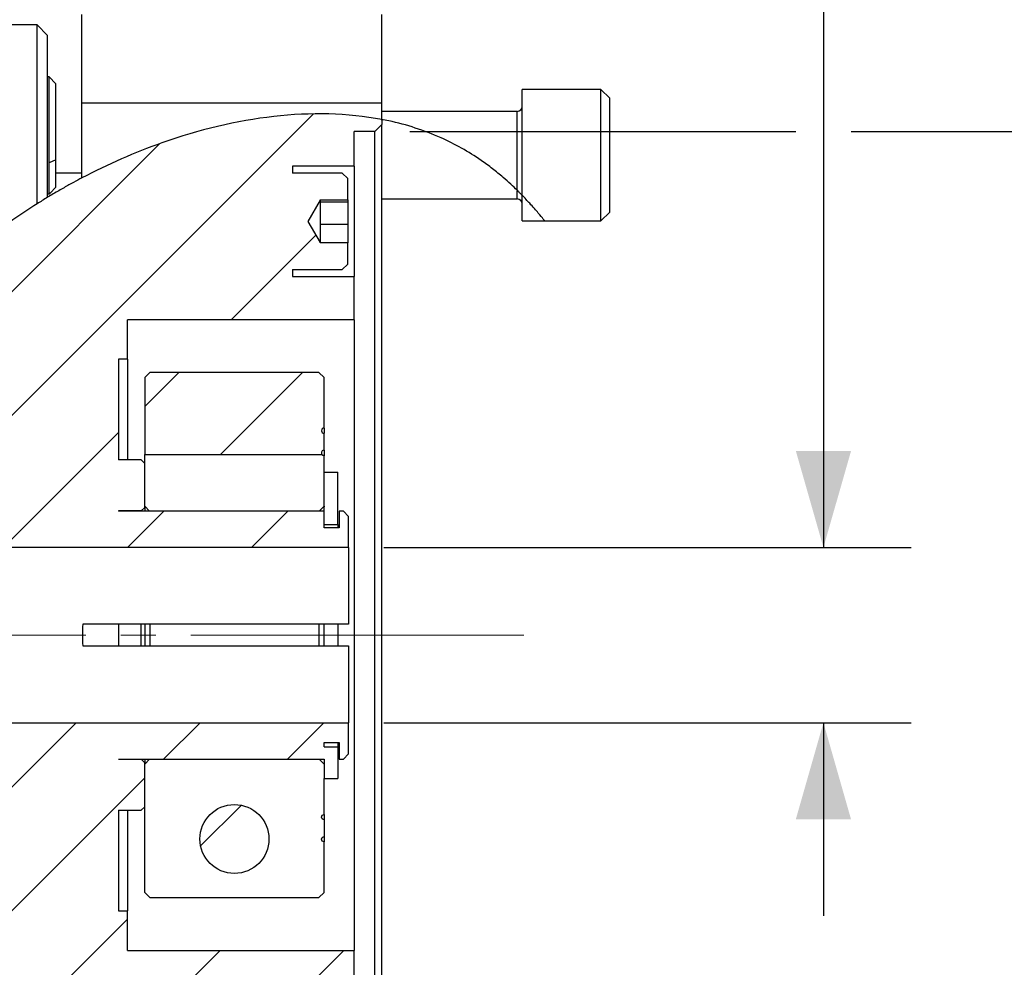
# Model space of a CAD drawing. Header units: millimetres. Extents: x 0 to 864, y 0 to 559.
# Tile 8 of 18: x 437 to 509, y 262 to 331. Entities that reach past the tile are written whole.
import ezdxf

# ---------------------------------------------------------------- set-up
doc = ezdxf.new("R2010")
doc.units = ezdxf.units.MM
doc.header["$LTSCALE"] = 2
doc.linetypes.add('SLD-Center', pattern=[19.05, 15.24, -1.27, 1.27, -1.27])
doc.linetypes.add('SLD-Solid', pattern=[0])
doc.layers.add('SLD-0', color=7, linetype='SLD-Solid', lineweight=25)
doc.styles.add('SLDTEXTSTYLE0', font='GOTHIC.TTF', dxfattribs={"width": 0.913})
doc.dimstyles.new('SLDDIMSTYLE0', dxfattribs={"dimtxt": 7, "dimasz": 7, "dimexe": 0, "dimexo": 0.0625, "dimgap": 1.75, "dimtad": 0, "dimtih": 1, "dimtoh": 1, "dimdec": 3, "dimrnd": 1e-09, "dimzin": 12, "dimdsep": 46, "dimtxsty": 'SLDTEXTSTYLE0', "dimsah": 1, "dimcen": 0.09, "dimadec": 0, "dimazin": 3, "dimtol": 1, "dimtp": 0.051, "dimtm": 0.025, "dimtfac": 1, "dimtdec": 3, "dimtofl": 0, "dimtmove": 0, "dimatfit": 3, "dimfxl": 0, "dimfrac": 2, "dimtolj": 1, "dimarcsym": 0})
doc.dimstyles.new('SLDDIMSTYLE1', dxfattribs={"dimtxt": 7, "dimasz": 7, "dimexe": 0, "dimexo": 0.0625, "dimgap": 1.75, "dimtad": 0, "dimtih": 1, "dimtoh": 1, "dimdec": 1, "dimrnd": 1e-09, "dimzin": 12, "dimdsep": 46, "dimtxsty": 'SLDTEXTSTYLE0', "dimsah": 1, "dimcen": 0.09, "dimadec": 0, "dimazin": 3, "dimtfac": 1, "dimtdec": 1, "dimtmove": 0, "dimatfit": 0, "dimfxl": 0, "dimfrac": 2, "dimtolj": 1, "dimtzin": 12, "dimarcsym": 0})
doc.dimstyles.new('SLDDIMSTYLE3', dxfattribs={"dimtxt": 7, "dimasz": 7, "dimexe": 0, "dimexo": 0.0625, "dimgap": 1.75, "dimtad": 0, "dimtih": 1, "dimtoh": 1, "dimdec": 1, "dimrnd": 1e-09, "dimzin": 12, "dimdsep": 46, "dimtxsty": 'SLDTEXTSTYLE0', "dimsah": 1, "dimcen": 0.09, "dimadec": 0, "dimazin": 3, "dimtfac": 1, "dimtdec": 1, "dimtofl": 0, "dimtmove": 0, "dimatfit": 3, "dimfxl": 0, "dimfrac": 2, "dimtolj": 1, "dimtzin": 12, "dimarcsym": 0})

# ---------------------------------------------------------------- blocks, each defined once
blk = doc.blocks.new('_D')
at = {"layer": 'SLD-0'}
for p, q in [((465.6, 322.621), (493.568, 322.621)), ((497.568, 322.621), (573.918, 322.621)), ((567.568, 322.621), (567.568, 306.093)), ((541.463, 285.648), (539.331, 285.648)), ((539.331, 285.648), (539.331, 267.546)), ((593.672, 285.648), (595.805, 285.648)), ((595.805, 285.648), (595.805, 267.546)), ((539.331, 267.546), (541.463, 267.546)), ((595.805, 267.546), (593.672, 267.546)), ((567.568, 249.596), (567.568, 266.124)), ((465.6, 249.596), (573.918, 249.596))]:
    blk.add_line(p, q, dxfattribs=at)
for points in [[(567.568, 322.621), (565.568, 315.621), (569.568, 315.621)], [(567.568, 249.596), (569.568, 256.596), (565.568, 256.596)]]:
    blk.add_solid(points, dxfattribs=at)
at = {"layer": 'SLD-0', "char_height": 7, "attachment_point": 1, "style": 'SLDTEXTSTYLE0'}
for s, insert in [('0.051', (578.261, 305.983)), ('+', (572.603, 305.063)), ('%%c', (533.599, 300.864)), ('73.025', (544.156, 300.864)), ('0.025', (578.261, 296.931)), ('-', (573.881, 296.012)), ('0.002', (570.397, 285.538)), ('+', (564.738, 285.538)), ('2.875', (541.463, 280.527)), ('0.001', (570.397, 276.487)), ('-', (566.017, 276.487))]:
    blk.add_mtext(s, dxfattribs=dict(at, insert=insert))
blk = doc.blocks.new('_D_1')
at = {"layer": 'SLD-0'}
for p, q in [((508.268, 343.055), (495.568, 343.055)), ((495.568, 343.055), (495.568, 292.458)), ((517.803, 343.055), (515.67, 343.055)), ((515.67, 343.055), (515.67, 331.942)), ((535.906, 343.055), (538.039, 343.055)), ((538.039, 343.055), (538.039, 331.942)), ((515.67, 331.942), (517.803, 331.942)), ((538.039, 331.942), (535.906, 331.942)), ((463.696, 292.458), (501.918, 292.458)), ((463.696, 279.758), (501.918, 279.758)), ((495.568, 279.758), (495.568, 265.758))]:
    blk.add_line(p, q, dxfattribs=at)
for points in [[(495.568, 292.458), (497.568, 299.458), (493.568, 299.458)], [(495.568, 279.758), (493.568, 272.758), (497.568, 272.758)]]:
    blk.add_solid(points, dxfattribs=at)
at = {"layer": 'SLD-0', "char_height": 7, "attachment_point": 1, "style": 'SLDTEXTSTYLE0'}
for s, insert in [('%%c', (512.524, 353.418)), ('12.7', (523.081, 353.418)), ('0.50', (517.803, 340.884))]:
    blk.add_mtext(s, dxfattribs=dict(at, insert=insert))
blk = doc.blocks.new('_D_3')
at = {"layer": 'SLD-0'}
for p, q in [((424.326, 277.218), (424.326, 212.966)), ((461.568, 247.056), (461.568, 212.966)), ((389.824, 219.263), (387.691, 219.263)), ((387.691, 219.263), (387.691, 208.15)), ((407.926, 219.263), (410.059, 219.263)), ((410.059, 219.263), (410.059, 208.15)), ((424.326, 219.316), (416.197, 219.316)), ((461.568, 219.316), (424.326, 219.316)), ((387.691, 208.15), (389.824, 208.15)), ((410.059, 208.15), (407.926, 208.15))]:
    blk.add_line(p, q, dxfattribs=at)
for points in [[(424.326, 219.316), (431.326, 217.316), (431.326, 221.316)], [(461.568, 219.316), (454.568, 221.316), (454.568, 217.316)]]:
    blk.add_solid(points, dxfattribs=at)
at = {"layer": 'SLD-0', "char_height": 7, "attachment_point": 1, "style": 'SLDTEXTSTYLE0'}
for s, insert in [('37.2', (389.824, 229.626)), ('1.47', (389.824, 217.092))]:
    blk.add_mtext(s, dxfattribs=dict(at, insert=insert))
blk = doc.blocks.new('_D_10')
at = {"layer": 'SLD-0'}
for p, q in [((307.1, 300.156), (307.1, 441.458)), ((463.568, 333.648), (463.568, 441.458)), ((307.1, 435.108), (368.011, 435.108)), ((376.282, 435.055), (374.149, 435.055)), ((374.149, 435.055), (374.149, 423.942)), ((394.385, 435.055), (396.518, 435.055)), ((396.518, 435.055), (396.518, 423.942)), ((463.568, 435.108), (402.656, 435.108)), ((374.149, 423.942), (376.282, 423.942)), ((396.518, 423.942), (394.385, 423.942))]:
    blk.add_line(p, q, dxfattribs=at)
for points in [[(307.1, 435.108), (314.1, 433.108), (314.1, 437.108)], [(463.568, 435.108), (456.568, 437.108), (456.568, 433.108)]]:
    blk.add_solid(points, dxfattribs=at)
at = {"layer": 'SLD-0', "char_height": 7, "attachment_point": 1, "style": 'SLDTEXTSTYLE0'}
for s, insert in [('156.5', (373.696, 445.418)), ('6.16', (376.282, 432.884))]:
    blk.add_mtext(s, dxfattribs=dict(at, insert=insert))

msp = doc.modelspace()

# ---------------------------------------------------------------- hatches: boundary and pattern name
at = {"linetype": 'SLD-Solid', "lineweight": 18}
h = msp.add_hatch(dxfattribs=at)
h.set_pattern_fill('ANSI31', scale=2, style=0)
edge = h.paths.add_edge_path(flags=0)
edge.add_spline(control_points=[(473.7275, 318.0019), (473.7275, 318.0019), (473.7273, 318.0022), (473.7267, 318.0027), (473.7249, 318.0046), (473.7199, 318.0097), (473.7088, 318.0211), (473.7028, 318.0272), (473.6947, 318.0354), (473.6839, 318.0464), (473.6775, 318.053), (473.6699, 318.0607), (473.6614, 318.0693), (473.6517, 318.0791), (473.6405, 318.0905), (473.6289, 318.1022), (473.6174, 318.1138), (473.6052, 318.1261), (473.5934, 318.138), (473.5778, 318.1537), (473.5624, 318.1691), (473.5477, 318.1838), (473.5224, 318.2091), (473.4985, 318.2329), (473.4759, 318.2553), (473.4388, 318.2921), (473.4045, 318.3258), (473.3719, 318.3577)], knot_values=[0, 0, 0, 0, 0.0000405, 0.0000405, 0.0000405, 0.0001808, 0.0001808, 0.0001808, 0.0002565, 0.0002565, 0.0002565, 0.0003013, 0.0003013, 0.0003013, 0.0003526, 0.0003526, 0.0003526, 0.0004033, 0.0004033, 0.0004033, 0.0004698, 0.0004698, 0.0004698, 0.0005845, 0.0005845, 0.0005845, 0.0007726, 0.0007726, 0.0007726, 0.0007726], weights=[1, 1, 1, 1, 1, 1, 1, 1, 1, 1, 1, 1, 1, 1, 1, 1, 1, 1, 1, 1, 1, 1, 1, 1, 1, 1, 1, 1], degree=3, periodic=0)
edge.add_spline(control_points=[(473.3719, 318.3577), (473.0902, 318.6332), (472.7327, 318.9666), (472.3492, 319.2956), (471.8647, 319.7114), (471.3212, 320.1363), (470.7606, 320.525), (469.8458, 321.1593), (468.8554, 321.7172), (467.8511, 322.1637), (466.0175, 322.9789), (464.0861, 323.4722), (462.1175, 323.7162), (461.1649, 323.8343), (460.1822, 323.8953), (459.1965, 323.9014), (457.7946, 323.9101), (456.3965, 323.8086), (455.04, 323.6252), (453.0322, 323.3537), (451.0445, 322.8967), (449.0832, 322.2851)], knot_values=[0, 0, 0, 0, 0.0016235, 0.0016235, 0.0016235, 0.0036701, 0.0036701, 0.0036701, 0.0070221, 0.0070221, 0.0070221, 0.0131645, 0.0131645, 0.0131645, 0.0161249, 0.0161249, 0.0161249, 0.0203586, 0.0203586, 0.0203586, 0.0266156, 0.0266156, 0.0266156, 0.0266156], weights=[1, 1, 1, 1, 1, 1, 1, 1, 1, 1, 1, 1, 1, 1, 1, 1, 1, 1, 1, 1, 1, 1], degree=3, periodic=0)
edge.add_spline(control_points=[(449.0832, 322.2851), (448.8312, 322.2065), (448.5792, 322.1252), (448.3275, 322.0412)], knot_values=[0, 0, 0, 0, 0.0010741, 0.0010741, 0.0010741, 0.0010741], weights=[1, 1, 1, 1], degree=3, periodic=0)
edge.add_spline(control_points=[(448.3275, 322.0412), (448.5792, 322.1252), (448.8312, 322.2065), (449.0832, 322.2851)], knot_values=[0, 0, 0, 0, 0.0010741, 0.0010741, 0.0010741, 0.0010741], weights=[1, 1, 1, 1], degree=3, periodic=0)
edge.add_spline(control_points=[(449.0832, 322.2851), (451.0932, 322.9119), (453.1307, 323.3764), (455.1903, 323.6451), (456.6218, 323.8319), (458.1099, 323.9268), (459.5854, 323.8962), (461.0707, 323.8653), (462.5278, 323.7096), (463.9362, 323.4149), (465.6346, 323.0595), (467.3178, 322.4874), (468.8962, 321.6576), (469.5526, 321.3125), (470.1968, 320.9186), (470.8071, 320.4927), (471.4222, 320.0634), (472.0184, 319.5884), (472.5348, 319.1345), (472.8463, 318.8606), (473.1357, 318.5888), (473.3719, 318.3577)], knot_values=[0, 0, 0, 0, 0.0063811, 0.0063811, 0.0063811, 0.0108301, 0.0108301, 0.0108301, 0.0152839, 0.0152839, 0.0152839, 0.0206731, 0.0206731, 0.0206731, 0.0228929, 0.0228929, 0.0228929, 0.0251446, 0.0251446, 0.0251446, 0.0264943, 0.0264943, 0.0264943, 0.0264943], weights=[1, 1, 1, 1, 1, 1, 1, 1, 1, 1, 1, 1, 1, 1, 1, 1, 1, 1, 1, 1, 1, 1], degree=3, periodic=0)
edge.add_spline(control_points=[(473.3719, 318.3577), (473.4021, 318.3282), (473.4337, 318.2971), (473.4676, 318.2635), (473.4943, 318.2371), (473.5229, 318.2087), (473.5534, 318.1781), (473.569, 318.1625), (473.5855, 318.1459), (473.602, 318.1294), (473.6126, 318.1187), (473.6233, 318.1079), (473.6334, 318.0976), (473.6436, 318.0874), (473.6533, 318.0775), (473.6618, 318.0689), (473.6731, 318.0574), (473.6827, 318.0477), (473.6903, 318.0399), (473.6979, 318.0322), (473.7039, 318.0261), (473.7087, 318.0212), (473.7231, 318.0065), (473.7275, 318.0019), (473.7275, 318.0019)], knot_values=[0, 0, 0, 0, 0.0001738, 0.0001738, 0.0001738, 0.000311, 0.000311, 0.000311, 0.000381, 0.000381, 0.000381, 0.0004259, 0.0004259, 0.0004259, 0.000471, 0.000471, 0.000471, 0.0005308, 0.0005308, 0.0005308, 0.0005898, 0.0005898, 0.0005898, 0.0007716, 0.0007716, 0.0007716, 0.0007716], weights=[1, 1, 1, 1, 1, 1, 1, 1, 1, 1, 1, 1, 1, 1, 1, 1, 1, 1, 1, 1, 1, 1, 1, 1, 1], degree=3, periodic=0)
edge.add_spline(control_points=[(473.7275, 318.0019), (474.0737, 317.6479), (474.3864, 317.3039), (474.6402, 317.013), (474.8541, 316.7677), (475.0308, 316.5552), (475.1539, 316.4048), (475.2775, 316.2538), (475.35, 316.1622), (475.3626, 316.1464), (475.374, 316.1322), (475.3379, 316.1779), (475.258, 316.2768), (475.1796, 316.3738), (475.0575, 316.5237), (474.9017, 316.7083), (474.7333, 316.9077), (474.5219, 317.1515), (474.2823, 317.4143), (474.1119, 317.6011), (473.9255, 317.7994), (473.7275, 318.0019)], knot_values=[0, 0, 0, 0, 0.0016955, 0.0016955, 0.0016955, 0.0031243, 0.0031243, 0.0031243, 0.0045635, 0.0045635, 0.0045635, 0.0058484, 0.0058484, 0.0058484, 0.0071063, 0.0071063, 0.0071063, 0.0084652, 0.0084652, 0.0084652, 0.0094254, 0.0094254, 0.0094254, 0.0094254], weights=[1, 1, 1, 1, 1, 1, 1, 1, 1, 1, 1, 1, 1, 1, 1, 1, 1, 1, 1, 1, 1, 1], degree=3, periodic=0)
at = {"layer": 'SLD-0', "linetype": 'SLD-Solid', "lineweight": 18}
h = msp.add_hatch(dxfattribs=at)
h.set_pattern_fill('ANSI31', color=256, scale=2, style=0)
edge = h.paths.add_edge_path(flags=0)
edge.add_spline(control_points=[(463.5675, 323.4887), (458.5694, 324.4435), (437.1127, 321.5525), (407.9653, 289.1933), (434.9202, 258.7205), (456.7878, 248.1344), (463.5675, 247.787)], knot_values=[0.0294298, 0.0294298, 0.0294298, 0.0294298, 0.1043545, 0.316076, 0.5051915, 0.61172, 0.61172, 0.61172, 0.61172], weights=[1, 1, 1, 1, 1, 1, 1], degree=3, periodic=0)
edge.add_line((463.5675, 247.787), (463.5675, 249.0878))
edge.add_line((463.5675, 249.0878), (463.0595, 249.5958))
edge.add_line((463.0595, 249.5958), (461.5675, 249.5958))
edge.add_line((461.5675, 249.5958), (461.5675, 252.1083))
edge.add_line((461.5675, 252.1083), (457.0905, 252.1083))
edge.add_line((457.0905, 252.1083), (457.0905, 252.6083))
edge.add_line((457.0905, 252.6083), (460.6905, 252.6083))
edge.add_line((460.6905, 252.6083), (461.0905, 253.0083))
edge.add_line((461.0905, 253.0083), (461.0905, 254.5596))
edge.add_line((461.0905, 254.5596), (459.0905, 254.5596))
edge.add_line((459.0905, 254.5596), (459.0905, 254.5728))
edge.add_line((459.0905, 254.5728), (458.204, 256.1083))
edge.add_line((458.204, 256.1083), (459.0905, 257.6438))
edge.add_line((459.0905, 257.6438), (459.0905, 257.6569))
edge.add_line((459.0905, 257.6569), (461.0905, 257.6569))
edge.add_line((461.0905, 257.6569), (461.0905, 259.2083))
edge.add_line((461.0905, 259.2083), (460.6905, 259.6083))
edge.add_line((460.6905, 259.6083), (457.0905, 259.6083))
edge.add_line((457.0905, 259.6083), (457.0905, 260.1083))
edge.add_line((457.0905, 260.1083), (461.5675, 260.1083))
edge.add_line((461.5675, 260.1083), (461.5675, 263.2483))
edge.add_line((461.5675, 263.2483), (445.1236, 263.2483))
edge.add_line((445.1236, 263.2483), (445.1236, 266.1058))
edge.add_line((445.1236, 266.1058), (444.4811, 266.1058))
edge.add_line((444.4811, 266.1058), (444.4811, 273.4083))
edge.add_line((444.4811, 273.4083), (446.1189, 273.4083))
edge.add_line((446.1189, 273.4083), (446.3729, 273.6623))
edge.add_line((446.3729, 273.6623), (446.3729, 276.85))
edge.add_line((446.3729, 276.85), (446.1189, 277.104))
edge.add_line((446.1189, 277.104), (444.4811, 277.104))
edge.add_line((444.4811, 277.104), (444.4811, 277.1167))
edge.add_line((444.4811, 277.1167), (459.3777, 277.1167))
edge.add_line((459.3777, 277.1167), (459.3777, 275.7083))
edge.add_line((459.3777, 275.7083), (460.3777, 275.7083))
edge.add_line((460.3777, 275.7083), (460.3777, 278.0083))
edge.add_line((460.3777, 278.0083), (459.3777, 278.0083))
edge.add_line((459.3777, 278.0083), (459.3777, 278.3218))
edge.add_line((459.3777, 278.3218), (460.4778, 278.3218))
edge.add_line((460.4778, 278.3218), (460.4778, 277.1167))
edge.add_line((460.4778, 277.1167), (460.7747, 277.1167))
edge.add_line((460.7747, 277.1167), (461.1557, 277.4977))
edge.add_line((461.1557, 277.4977), (461.1557, 279.7583))
edge.add_line((461.1557, 279.7583), (424.3257, 279.7583))
edge.add_line((424.3257, 279.7583), (424.3257, 292.4583))
edge.add_line((424.3257, 292.4583), (461.1557, 292.4583))
edge.add_line((461.1557, 292.4583), (461.1557, 294.7189))
edge.add_line((461.1557, 294.7189), (460.7747, 295.0999))
edge.add_line((460.7747, 295.0999), (460.4778, 295.0999))
edge.add_line((460.4778, 295.0999), (460.4778, 293.8947))
edge.add_line((460.4778, 293.8947), (459.3777, 293.8947))
edge.add_line((459.3777, 293.8947), (459.3777, 295.0999))
edge.add_line((459.3777, 295.0999), (444.4811, 295.0999))
edge.add_line((444.4811, 295.0999), (444.4811, 295.1126))
edge.add_line((444.4811, 295.1126), (446.1189, 295.1126))
edge.add_line((446.1189, 295.1126), (446.3729, 295.3666))
edge.add_line((446.3729, 295.3666), (446.3729, 298.5543))
edge.add_line((446.3729, 298.5543), (446.1189, 298.8083))
edge.add_line((446.1189, 298.8083), (444.4811, 298.8083))
edge.add_line((444.4811, 298.8083), (444.4811, 306.1108))
edge.add_line((444.4811, 306.1108), (445.1236, 306.1108))
edge.add_line((445.1236, 306.1108), (445.1236, 308.9683))
edge.add_line((445.1236, 308.9683), (461.5675, 308.9683))
edge.add_line((461.5675, 308.9683), (461.5675, 312.1083))
edge.add_line((461.5675, 312.1083), (457.0905, 312.1083))
edge.add_line((457.0905, 312.1083), (457.0905, 312.6083))
edge.add_line((457.0905, 312.6083), (460.6905, 312.6083))
edge.add_line((460.6905, 312.6083), (461.0905, 313.0083))
edge.add_line((461.0905, 313.0083), (461.0905, 314.5596))
edge.add_line((461.0905, 314.5596), (459.0905, 314.5596))
edge.add_line((459.0905, 314.5596), (459.0905, 314.5728))
edge.add_line((459.0905, 314.5728), (458.204, 316.1083))
edge.add_line((458.204, 316.1083), (459.0905, 317.6438))
edge.add_line((459.0905, 317.6438), (459.0905, 317.6569))
edge.add_line((459.0905, 317.6569), (461.0905, 317.6569))
edge.add_line((461.0905, 317.6569), (461.0905, 319.2083))
edge.add_line((461.0905, 319.2083), (460.6905, 319.6083))
edge.add_line((460.6905, 319.6083), (457.0905, 319.6083))
edge.add_line((457.0905, 319.6083), (457.0905, 320.1083))
edge.add_line((457.0905, 320.1083), (461.5675, 320.1083))
edge.add_line((461.5675, 320.1083), (461.5675, 322.6208))
edge.add_line((461.5675, 322.6208), (463.0595, 322.6208))
edge.add_line((463.0595, 322.6208), (463.5675, 323.1288))
edge.add_line((463.5675, 323.1288), (463.5675, 323.4887))
h = msp.add_hatch(dxfattribs=at)
h.set_pattern_fill('ANSI31', color=256, scale=2, style=0)
edge = h.paths.add_edge_path(flags=0)
edge.add_spline(control_points=[(463.5675, 323.4887), (458.5694, 324.4435), (450.8883, 323.4086), (443.7065, 320.2457), (441.8287, 319.2595)], knot_values=[0.0294298, 0.0294298, 0.0294298, 0.0294298, 0.1043545, 0.1320435, 0.1320435, 0.1320435, 0.1320435], weights=[1, 1, 1, 1, 1], degree=3, periodic=0)
edge.add_spline(control_points=[(441.8287, 319.2595), (442.3337, 319.5247), (442.8742, 319.7963), (443.4213, 320.057), (444.6177, 320.6271), (445.8747, 321.1594), (447.1265, 321.62), (448.8609, 322.2582), (450.6507, 322.7806), (452.3424, 323.1484), (452.7668, 323.2406), (453.1973, 323.3254), (453.5646, 323.3918), (453.6657, 323.4101), (453.7629, 323.4271), (453.8392, 323.4403), (453.8797, 323.4473), (453.9146, 323.4532), (453.9366, 323.4569), (453.9526, 323.4597), (453.9617, 323.4612), (453.9618, 323.4612), (453.9618, 323.4612), (453.9528, 323.4597), (453.9368, 323.457), (453.9125, 323.4529), (453.8721, 323.446), (453.8256, 323.438), (453.7795, 323.43), (453.7264, 323.4207), (453.6706, 323.4108), (453.512, 323.3826), (453.3299, 323.349), (453.1452, 323.3133), (452.9538, 323.2763), (452.7562, 323.2364), (452.5565, 323.1942), (451.3812, 322.9462), (450.1413, 322.6203), (448.9216, 322.2343), (447.2798, 321.7147), (445.616, 321.0683), (444.0314, 320.3421), (443.2733, 319.9947), (442.5189, 319.622), (441.8287, 319.2595)], knot_values=[0, 0, 0, 0, 0.0018389, 0.0018389, 0.0018389, 0.0058833, 0.0058833, 0.0058833, 0.0115002, 0.0115002, 0.0115002, 0.0128977, 0.0128977, 0.0128977, 0.0132794, 0.0132794, 0.0132794, 0.0134812, 0.0134812, 0.0134812, 0.0136287, 0.0136287, 0.0136287, 0.0137759, 0.0137759, 0.0137759, 0.0140012, 0.0140012, 0.0140012, 0.014223, 0.014223, 0.014223, 0.0148565, 0.0148565, 0.0148565, 0.0155112, 0.0155112, 0.0155112, 0.0193954, 0.0193954, 0.0193954, 0.0246468, 0.0246468, 0.0246468, 0.027145, 0.027145, 0.027145, 0.027145], weights=[1, 1, 1, 1, 1, 1, 1, 1, 1, 1, 1, 1, 1, 1, 1, 1, 1, 1, 1, 1, 1, 1, 1, 1, 1, 1, 1, 1, 1, 1, 1, 1, 1, 1, 1, 1, 1, 1, 1, 1, 1, 1, 1, 1, 1, 1], degree=3, periodic=0)
edge.add_spline(control_points=[(441.8287, 319.2595), (442.0819, 319.3925), (442.2543, 319.4803), (442.3367, 319.5223)], knot_values=[0, 0, 0, 0, 0.0052188, 0.0052188, 0.0052188, 0.0052188], weights=[1, 1, 1, 1], degree=3, periodic=0)
edge.add_spline(control_points=[(442.3367, 319.5223), (442.0021, 319.3518), (441.1715, 318.9246), (440.1435, 318.3297), (439.8858, 318.1806), (439.6145, 318.0203), (439.3329, 317.8499)], knot_values=[0, 0, 0, 0, 0.0072144, 0.0072144, 0.0072144, 0.0089999, 0.0089999, 0.0089999, 0.0089999], weights=[1, 1, 1, 1, 1, 1, 1], degree=3, periodic=0)
edge.add_spline(control_points=[(439.3329, 317.8499), (438.983, 317.638), (438.6385, 317.4231), (438.3174, 317.2176), (438.0597, 317.0527), (437.8118, 316.8904), (437.6027, 316.7514), (437.4716, 316.6642), (437.3535, 316.5847), (437.2658, 316.5253), (437.208, 316.4861), (437.1627, 316.4552), (437.1357, 316.4369), (437.1074, 316.4176), (437.0994, 316.4121), (437.1132, 316.4215), (437.127, 316.4309), (437.1625, 316.4552), (437.2139, 316.4901), (437.2999, 316.5485), (437.4323, 316.6379), (437.5821, 316.7376), (437.7304, 316.8364), (437.8996, 316.9478), (438.0769, 317.0627), (438.4623, 317.3126), (438.8949, 317.5847), (439.3329, 317.8499)], knot_values=[0, 0, 0, 0, 0.0012479, 0.0012479, 0.0012479, 0.0022513, 0.0022513, 0.0022513, 0.0028783, 0.0028783, 0.0028783, 0.0032892, 0.0032892, 0.0032892, 0.0037235, 0.0037235, 0.0037235, 0.0041557, 0.0041557, 0.0041557, 0.0048868, 0.0048868, 0.0048868, 0.0056047, 0.0056047, 0.0056047, 0.0071777, 0.0071777, 0.0071777, 0.0071777], weights=[1, 1, 1, 1, 1, 1, 1, 1, 1, 1, 1, 1, 1, 1, 1, 1, 1, 1, 1, 1, 1, 1, 1, 1, 1, 1, 1, 1], degree=3, periodic=0)
edge.add_spline(control_points=[(439.3329, 317.8499), (439.0817, 317.6977), (438.8275, 317.5407), (438.5709, 317.3788)], knot_values=[0, 0, 0, 0, 0.0018179, 0.0018179, 0.0018179, 0.0018179], weights=[1, 1, 1, 1], degree=3, periodic=0)
edge.add_spline(control_points=[(438.5709, 317.3788), (433.7095, 314.3103), (429.2342, 310.3222), (425.6625, 305.42), (423.9505, 303.0702), (422.4289, 300.4651), (421.3015, 297.6539), (420.3676, 295.3254), (419.6924, 292.8009), (419.4609, 290.236), (419.2275, 287.6509), (419.4816, 284.958), (420.1434, 282.4452), (420.8842, 279.6324), (422.1236, 276.9526), (423.6022, 274.5246), (426.0276, 270.5418), (429.1393, 267.0782), (432.4177, 264.0545), (434.3959, 262.23), (436.4624, 260.5474), (438.5709, 258.9877)], knot_values=[0, 0, 0, 0, 0.0195446, 0.0195446, 0.0195446, 0.0288111, 0.0288111, 0.0288111, 0.0364978, 0.0364978, 0.0364978, 0.044283, 0.044283, 0.044283, 0.0529688, 0.0529688, 0.0529688, 0.0672588, 0.0672588, 0.0672588, 0.0758187, 0.0758187, 0.0758187, 0.0758187], weights=[1, 1, 1, 1, 1, 1, 1, 1, 1, 1, 1, 1, 1, 1, 1, 1, 1, 1, 1, 1, 1, 1], degree=3, periodic=0)
edge.add_spline(control_points=[(438.5709, 258.9877), (438.8271, 258.7982), (439.0812, 258.6125), (439.3329, 258.4307)], knot_values=[0, 0, 0, 0, 0.0017063, 0.0017063, 0.0017063, 0.0017063], weights=[1, 1, 1, 1], degree=3, periodic=0)
edge.add_spline(control_points=[(439.3329, 258.4307), (439.3682, 258.4052), (439.4035, 258.3798), (439.4387, 258.3544)], knot_values=[0, 0, 0, 0, 0.0001324, 0.0001324, 0.0001324, 0.0001324], weights=[1, 1, 1, 1], degree=3, periodic=0)
edge.add_spline(control_points=[(439.4387, 258.3544), (439.6106, 258.2306), (439.7781, 258.111), (439.9387, 257.9971)], knot_values=[0, 0, 0, 0, 0.0009105, 0.0009105, 0.0009105, 0.0009105], weights=[1, 1, 1, 1], degree=3, periodic=0)
edge.add_spline(control_points=[(439.9387, 257.9971), (439.1651, 258.5457), (438.402, 259.106), (437.6508, 259.6784)], knot_values=[0, 0, 0, 0, 0.0029754, 0.0029754, 0.0029754, 0.0029754], weights=[1, 1, 1, 1], degree=3, periodic=0)
edge.add_spline(control_points=[(437.6508, 259.6784), (437.58, 259.7323), (437.5093, 259.7864), (437.4387, 259.8405)], knot_values=[0, 0, 0, 0, 0.0002857, 0.0002857, 0.0002857, 0.0002857], weights=[1, 1, 1, 1], degree=3, periodic=0)
edge.add_spline(control_points=[(437.4387, 259.8405), (437.2623, 259.9759), (437.0908, 260.1087), (436.951, 260.2177), (436.8577, 260.2905), (436.7777, 260.3532), (436.7428, 260.3806), (436.7177, 260.4003), (436.7182, 260.3999), (436.7441, 260.3796), (436.7752, 260.3551), (436.8402, 260.3042), (436.9174, 260.2439), (437.0618, 260.1312), (437.2479, 259.9869), (437.4387, 259.8405)], knot_values=[0, 0, 0, 0, 0.0011802, 0.0011802, 0.0011802, 0.001971, 0.001971, 0.001971, 0.0025406, 0.0025406, 0.0025406, 0.0032237, 0.0032237, 0.0032237, 0.0044993, 0.0044993, 0.0044993, 0.0044993], weights=[1, 1, 1, 1, 1, 1, 1, 1, 1, 1, 1, 1, 1, 1, 1, 1], degree=3, periodic=0)
edge.add_spline(control_points=[(437.4387, 259.8405), (437.585, 259.7283), (437.7318, 259.6165), (437.879, 259.5051)], knot_values=[0, 0, 0, 0, 0.0005813, 0.0005813, 0.0005813, 0.0005813], weights=[1, 1, 1, 1], degree=3, periodic=0)
edge.add_spline(control_points=[(437.879, 259.5051), (438.556, 258.9932), (439.2429, 258.4905), (439.9387, 257.9971)], knot_values=[0, 0, 0, 0, 0.0027224, 0.0027224, 0.0027224, 0.0027224], weights=[1, 1, 1, 1], degree=3, periodic=0)
edge.add_spline(control_points=[(439.9387, 257.9971), (439.7781, 258.111), (439.6106, 258.2306), (439.4387, 258.3544)], knot_values=[0, 0, 0, 0, 0.0009105, 0.0009105, 0.0009105, 0.0009105], weights=[1, 1, 1, 1], degree=3, periodic=0)
edge.add_spline(control_points=[(439.4387, 258.3544), (439.4035, 258.3798), (439.3682, 258.4052), (439.3329, 258.4307)], knot_values=[0, 0, 0, 0, 0.0001324, 0.0001324, 0.0001324, 0.0001324], weights=[1, 1, 1, 1], degree=3, periodic=0)
edge.add_spline(control_points=[(439.3329, 258.4307), (440.3663, 257.6842), (441.3769, 256.9902), (442.3367, 256.3563)], knot_values=[0, 0, 0, 0, 0.0050408, 0.0050408, 0.0050408, 0.0050408], weights=[1, 1, 1, 1], degree=3, periodic=0)
edge.add_spline(control_points=[(442.3367, 256.3563), (442.1743, 256.4635), (442.0048, 256.5763), (441.8287, 256.6943)], knot_values=[0, 0, 0, 0, 0.0017801, 0.0017801, 0.0017801, 0.0017801], weights=[1, 1, 1, 1], degree=3, periodic=0)
edge.add_line((441.8287, 256.6943), (441.8287, 256.6943))
edge.add_spline(control_points=[(441.8287, 256.6943), (448.9083, 251.9489), (456.7878, 248.1344), (463.5675, 247.787)], knot_values=[0.5051915, 0.5051915, 0.5051915, 0.5051915, 0.61172, 0.61172, 0.61172, 0.61172], weights=[1, 1, 1, 1], degree=3, periodic=0)
edge.add_spline(control_points=[(463.5675, 247.787), (456.7878, 248.1344), (434.9202, 258.7205), (407.9653, 289.1933), (437.1127, 321.5525), (458.5694, 324.4435), (463.5675, 323.4887)], knot_values=[0.38828, 0.38828, 0.38828, 0.38828, 0.4948085, 0.683924, 0.8956455, 0.9705702, 0.9705702, 0.9705702, 0.9705702], weights=[1, 1, 1, 1, 1, 1, 1], degree=3, periodic=0)
edge = h.paths.add_edge_path(flags=0)
edge.add_spline(control_points=[(451.2173, 251.308), (452.5237, 250.6945), (453.8699, 250.1272), (455.1714, 249.6522), (455.8659, 249.3988), (456.5708, 249.1644), (457.1885, 248.9769), (457.375, 248.9203), (457.5559, 248.8672), (457.7023, 248.8252), (457.7775, 248.8036), (457.8444, 248.7847), (457.8895, 248.772), (457.9191, 248.7637), (457.9395, 248.7581), (457.9465, 248.7561), (457.9535, 248.7541), (457.9472, 248.7559), (457.9289, 248.761), (457.9072, 248.7671), (457.8686, 248.7779), (457.821, 248.7913), (457.7548, 248.8101), (457.6704, 248.8342), (457.5795, 248.8607), (457.2819, 248.9472), (456.9141, 249.0593), (456.5471, 249.1781), (456.1823, 249.2963), (455.805, 249.4247), (455.4252, 249.5605), (453.9456, 250.0896), (452.3969, 250.7441), (450.9099, 251.4535), (450.0277, 251.8743), (449.1438, 252.3253), (448.3253, 252.7645), (447.914, 252.9853), (447.5113, 253.2073), (447.1612, 253.4041), (446.9669, 253.5133), (446.7855, 253.6165), (446.643, 253.6982), (446.5483, 253.7525), (446.4695, 253.7979), (446.4201, 253.8264), (446.3797, 253.8498), (446.3587, 253.862), (446.3611, 253.8606), (446.3635, 253.8592), (446.3892, 253.8443), (446.4335, 253.8187), (446.4984, 253.7813), (446.6042, 253.7203), (446.7286, 253.6492), (446.852, 253.5787), (446.996, 253.497), (447.149, 253.4109), (447.5247, 253.1997), (447.9617, 252.9589), (448.407, 252.7208), (449.2973, 252.2446), (450.2595, 251.7577), (451.2173, 251.308)], knot_values=[0, 0, 0, 0, 0.0043299, 0.0043299, 0.0043299, 0.0066312, 0.0066312, 0.0066312, 0.00732, 0.00732, 0.00732, 0.007673, 0.007673, 0.007673, 0.0079037, 0.0079037, 0.0079037, 0.008135, 0.008135, 0.008135, 0.0084102, 0.0084102, 0.0084102, 0.0087932, 0.0087932, 0.0087932, 0.0100622, 0.0100622, 0.0100622, 0.0113163, 0.0113163, 0.0113163, 0.0162685, 0.0162685, 0.0162685, 0.0191891, 0.0191891, 0.0191891, 0.0206499, 0.0206499, 0.0206499, 0.0214574, 0.0214574, 0.0214574, 0.0219931, 0.0219931, 0.0219931, 0.0224315, 0.0224315, 0.0224315, 0.0228691, 0.0228691, 0.0228691, 0.0235145, 0.0235145, 0.0235145, 0.0241499, 0.0241499, 0.0241499, 0.0257252, 0.0257252, 0.0257252, 0.0288911, 0.0288911, 0.0288911, 0.0288911], weights=[1, 1, 1, 1, 1, 1, 1, 1, 1, 1, 1, 1, 1, 1, 1, 1, 1, 1, 1, 1, 1, 1, 1, 1, 1, 1, 1, 1, 1, 1, 1, 1, 1, 1, 1, 1, 1, 1, 1, 1, 1, 1, 1, 1, 1, 1, 1, 1, 1, 1, 1, 1, 1, 1, 1, 1, 1, 1, 1, 1, 1, 1, 1, 1], degree=3, periodic=0)
h = msp.add_hatch(dxfattribs=at)
h.set_pattern_fill('ANSI31', color=256, scale=2, style=0)
edge = h.paths.add_edge_path(flags=0)
edge.add_line((459.3777, 301.1197), (459.3777, 304.7773))
edge.add_line((459.3777, 304.7773), (458.9967, 305.1583))
edge.add_line((458.9967, 305.1583), (446.7539, 305.1583))
edge.add_line((446.7539, 305.1583), (446.3729, 304.7773))
edge.add_line((446.3729, 304.7773), (446.3729, 299.2147))
edge.add_line((446.3729, 299.2147), (459.2253, 299.2147))
edge.add_arc((459.3777, 299.329), 0.1905, 90, 216.869898, ccw=False)
edge.add_line((459.3777, 299.5195), (459.3777, 300.7387))
edge.add_arc((459.3777, 300.9292), 0.1905, 90, 270, ccw=False)
h = msp.add_hatch(dxfattribs=at)
h.set_pattern_fill('ANSI31', color=256, scale=2, style=0)
edge = h.paths.add_edge_path(flags=0)
edge.add_arc((452.8753, 271.3255), 2.5, 0, 360)

# ---------------------------------------------------------------- linework, layer by layer
for p, q in [((441.8287, 324.6821), (441.8287, 331.1083)), ((463.5675, 324.6821), (463.5675, 331.1083)), ((438.5709, 330.3551), (397.5753, 330.3551)), ((439.3329, 329.5931), (438.5709, 330.3551)), ((438.5709, 317.3788), (438.5709, 330.3551)), ((439.3329, 317.8499), (439.3329, 329.5931)), ((439.4387, 326.5805), (439.3329, 326.5805)), ((439.9387, 326.0805), (439.4387, 326.5805)), ((439.4387, 320.3421), (439.4387, 326.5805)), ((439.9387, 320.576), (439.9387, 326.0805)), ((479.4425, 325.6688), (473.7275, 325.6688)), ((473.7275, 318.0019), (473.7275, 325.6688)), ((480.0775, 325.0338), (479.4425, 325.6688)), ((479.4425, 316.1438), (479.4425, 325.6688)), ((480.0775, 316.7788), (480.0775, 325.0338)), ((463.5675, 324.6821), (441.8287, 324.6821)), ((441.8287, 319.2595), (441.8287, 324.6821)), ((463.5675, 323.4887), (463.5675, 324.6821)), ((473.3719, 324.0813), (463.5675, 324.0813)), ((473.3719, 318.3577), (473.3719, 324.0813)), ((463.5675, 323.4887), (463.5675, 323.1288)), ((463.0595, 322.6208), (461.5675, 322.6208)), ((461.5675, 320.1083), (461.5675, 322.6208)), ((463.5675, 323.1288), (463.0595, 322.6208)), ((463.0595, 249.5958), (463.0595, 322.6208)), ((463.5675, 249.0878), (463.5675, 323.1288)), ((439.9387, 320.576), (439.4387, 320.3421)), ((439.9387, 318.5805), (439.9387, 320.576)), ((439.4387, 318.089), (439.4387, 320.3421)), ((461.5675, 320.1083), (457.0905, 320.1083)), ((457.0905, 320.1083), (457.0905, 319.6083)), ((461.5675, 320.1083), (461.5675, 312.1083)), ((441.8287, 319.6083), (439.9387, 319.6083)), ((460.6905, 319.6083), (457.0905, 319.6083)), ((461.0905, 319.2083), (460.6905, 319.6083)), ((461.0905, 317.6569), (461.0905, 319.2083)), ((439.5204, 318.1621), (439.9387, 318.5805)), ((473.3719, 317.7313), (473.3719, 318.3104)), ((439.4387, 318.089), (439.3329, 318.089)), ((439.5132, 318.1694), (439.4387, 318.089)), ((459.0905, 317.6438), (458.204, 316.1083)), ((459.0905, 317.6569), (461.0905, 317.6569)), ((459.0905, 317.6438), (459.0905, 317.6569)), ((459.0905, 317.6438), (459.0905, 317.6307)), ((459.0905, 317.6307), (459.0905, 316.6964)), ((461.0905, 317.6569), (461.0905, 317.5153)), ((463.5675, 317.7313), (473.3719, 317.7313)), ((473.7275, 316.1438), (473.7275, 317.9565)), ((459.0905, 317.5153), (461.0905, 317.5153)), ((461.0905, 317.5153), (461.0905, 315.8775)), ((459.0905, 316.6964), (459.0905, 315.174)), ((473.7275, 316.1438), (475.3498, 316.1438)), ((475.3498, 316.1438), (479.4425, 316.1438)), ((479.4425, 316.1438), (480.0775, 316.7788)), ((458.204, 316.1083), (459.0905, 314.5728)), ((461.0905, 315.8775), (459.0905, 315.8775)), ((461.0905, 315.8775), (461.0905, 314.5596)), ((459.0905, 315.174), (459.0905, 314.5728)), ((459.0905, 314.5596), (459.0905, 314.5728)), ((461.0905, 314.5596), (459.0905, 314.5596)), ((461.0905, 313.0083), (461.0905, 314.5596)), ((457.0905, 312.6083), (460.6905, 312.6083)), ((457.0905, 312.6083), (457.0905, 312.1083)), ((460.6905, 312.6083), (461.0905, 313.0083)), ((457.0905, 312.1083), (461.5675, 312.1083)), ((461.5675, 308.9683), (461.5675, 312.1083)), ((461.5675, 308.9683), (445.1236, 308.9683)), ((445.1236, 306.1108), (445.1236, 308.9683)), ((461.5675, 308.9683), (461.5675, 263.2483)), ((445.1236, 306.1108), (444.4811, 306.1108)), ((444.4811, 306.1108), (444.4811, 298.8083)), ((445.1236, 306.1108), (445.1236, 298.8083)), ((446.7539, 305.1583), (446.3729, 304.7773)), ((446.3729, 304.7773), (446.3729, 299.2147)), ((458.9967, 305.1583), (446.7539, 305.1583)), ((459.3777, 304.7773), (458.9967, 305.1583)), ((459.3777, 301.1197), (459.3777, 304.7773)), ((459.3777, 301.1197), (459.3777, 300.7387)), ((459.3777, 299.5195), (459.3777, 300.7387)), ((446.3729, 299.2147), (459.2253, 299.2147)), ((446.3729, 298.5543), (446.3729, 299.2147)), ((459.3777, 299.5195), (459.3777, 299.1139)), ((459.3777, 295.4556), (459.3777, 299.1139)), ((446.1189, 298.8083), (444.4811, 298.8083)), ((446.3729, 298.5543), (446.1189, 298.8083)), ((446.3729, 295.3666), (446.3729, 298.5543)), ((459.3777, 297.9177), (460.3777, 297.9177)), ((460.3777, 294.1342), (460.3777, 297.9177)), ((446.3729, 295.4556), (446.7273, 295.0999)), ((459.0234, 295.0999), (459.3777, 295.4556)), ((459.3777, 295.4556), (459.3777, 295.4111)), ((446.1189, 295.1126), (444.4811, 295.1126)), ((444.4811, 295.1126), (444.4811, 295.0999)), ((459.3777, 295.0999), (444.4811, 295.0999)), ((446.3729, 295.3666), (446.1189, 295.1126)), ((446.1189, 295.0999), (446.1189, 295.1126)), ((446.3729, 295.3666), (446.3729, 295.0999)), ((459.3777, 295.0999), (459.3777, 295.4111)), ((459.3777, 293.8947), (459.3777, 295.0999)), ((460.4778, 295.0999), (460.4778, 293.8947)), ((460.7747, 295.0999), (460.4778, 295.0999)), ((461.1557, 294.7189), (460.7747, 295.0999)), ((459.3777, 294.1342), (460.3777, 294.1342)), ((460.3777, 294.1342), (460.3777, 293.8947)), ((461.1557, 292.4583), (461.1557, 294.7189)), ((460.4778, 293.8947), (459.3777, 293.8947)), ((461.1557, 292.4583), (424.3257, 292.4583)), ((461.1557, 292.4583), (461.1557, 286.8957)), ((461.1557, 286.8957), (441.8954, 286.8957)), ((444.4811, 286.8957), (444.4811, 285.3209)), ((446.1189, 285.3209), (446.1189, 286.8957)), ((446.3729, 286.8957), (446.3729, 285.3209)), ((446.7539, 286.8957), (446.7539, 285.3209)), ((458.9967, 286.8957), (458.9967, 285.3209)), ((460.3777, 286.8957), (460.3777, 285.3209)), ((441.8954, 285.3209), (461.1557, 285.3209)), ((461.1557, 285.3209), (461.1557, 279.7583)), ((424.3257, 279.7583), (461.1557, 279.7583)), ((461.1557, 277.4977), (461.1557, 279.7583)), ((459.3777, 278.3218), (460.4778, 278.3218)), ((459.3777, 278.0083), (459.3777, 278.3218)), ((460.3777, 278.3218), (460.3777, 278.0083)), ((460.4778, 278.3218), (460.4778, 277.1167)), ((459.3777, 278.0083), (460.3777, 278.0083)), ((460.3777, 278.0083), (460.3777, 275.7083)), ((444.4811, 277.1167), (459.3777, 277.1167)), ((444.4811, 277.1167), (444.4811, 277.104)), ((444.4811, 277.104), (446.1189, 277.104)), ((446.1189, 277.104), (446.1189, 277.1167)), ((446.1189, 277.104), (446.3729, 276.85)), ((446.3729, 277.1167), (446.3729, 276.85)), ((446.7273, 277.1167), (446.3729, 276.7609)), ((459.3777, 276.7609), (459.0234, 277.1167)), ((459.3777, 277.1167), (459.3777, 275.7083)), ((460.4778, 277.1167), (460.7747, 277.1167)), ((460.7747, 277.1167), (461.1557, 277.4977)), ((446.3729, 273.6623), (446.3729, 276.85)), ((459.3777, 275.7083), (460.3777, 275.7083)), ((459.3777, 273.1026), (459.3777, 275.7083)), ((444.4811, 273.4083), (446.1189, 273.4083)), ((444.4811, 273.4083), (444.4811, 266.1058)), ((445.1236, 273.4083), (445.1236, 266.1058)), ((446.1189, 273.4083), (446.3729, 273.6623)), ((446.3729, 267.4564), (446.3729, 273.6623)), ((459.3777, 273.1026), (459.3777, 272.7209)), ((459.3777, 272.7209), (459.3777, 271.4997)), ((459.3777, 271.4997), (459.3777, 271.1182)), ((459.3777, 267.4564), (459.3777, 271.1182)), ((446.3729, 267.4564), (446.7539, 267.0751)), ((446.7539, 267.0751), (458.9967, 267.0751)), ((459.3777, 267.4564), (458.9967, 267.0751)), ((444.4811, 266.1058), (445.1236, 266.1058)), ((445.1236, 263.2483), (445.1236, 266.1058)), ((445.1236, 263.2483), (461.5675, 263.2483)), ((461.5675, 260.1083), (461.5675, 263.2483))]:
    msp.add_line(p, q)
at = {"flags": 128}
for points in [[(459.3777, 285.3209), (459.3777, 285.5173), (459.3777, 285.7141), (459.3777, 285.9111), (459.3777, 286.1083), (459.3777, 286.3054), (459.3777, 286.5024), (459.3777, 286.6992), (459.3777, 286.8957)], [(452.6884, 267.0751), (452.8753, 267.071), (453.0623, 267.0751)]]:
    msp.add_lwpolyline(points, dxfattribs=at)
msp.add_circle((452.8753, 271.3255), 2.5)
for centre, radius, start, end in [((473.3719, 324.4369), 0.3556, 270, 0), ((473.3719, 317.3757), 0.3556, 0, 90), ((459.3777, 300.9292), 0.1905, 90, 270), ((459.3777, 299.329), 0.1905, 90, 216.869898)]:
    msp.add_arc(centre, radius, start, end)
for points, knots in [([(463.5675, 323.4887), (458.5694, 324.4435), (450.8883, 323.4086), (443.7065, 320.2457), (441.8287, 319.2595)], [0.02942978, 0.02942978, 0.02942978, 0.02942978, 0.10435449, 0.1320435, 0.1320435, 0.1320435, 0.1320435]), ([(473.3719, 318.3577), (473.2198, 318.5041), (472.9151, 318.7974), (472.3088, 319.3385), (471.5921, 319.9244), (470.5943, 320.6601), (469.348, 321.4393), (467.7525, 322.2442), (465.9893, 322.9001), (464.5431, 323.3161), (463.7058, 323.4498), (463.5224, 323.4791)], [0, 0, 0, 0, 0.0695646, 0.1393236, 0.2271121, 0.3150655, 0.4582909, 0.6018293, 0.7760453, 0.9509432, 1, 1, 1, 1]), ([(441.8287, 319.2587), (441.7308, 319.2074), (441.4735, 319.0726), (440.8997, 318.7602), (440.1661, 318.3473), (439.6088, 318.0146), (439.3329, 317.8499)], [0, 0, 0, 0, 0.1709456, 0.4490607, 0.7272654, 1, 1, 1, 1]), ([(473.3719, 318.3577), (473.4055, 318.3249), (473.4405, 318.2904), (473.4981, 318.2333), (473.5179, 318.2136), (473.5602, 318.1714), (473.5827, 318.1488), (473.6281, 318.1031), (473.6506, 318.0803), (473.6851, 318.0453), (473.6971, 318.033), (473.7228, 318.0068), (473.7275, 318.0019), (473.7275, 318.0019)], [0, 0, 0, 0, 0.25, 0.25, 0.375, 0.375, 0.5, 0.5, 0.625, 0.625, 0.75, 0.75, 1, 1, 1, 1]), ([(475.3498, 316.1623), (475.335, 316.1812), (475.3035, 316.2213), (474.921, 316.6906), (474.3787, 317.3203), (473.9187, 317.8019), (473.7275, 318.0019)], [0, 0, 0, 0, 0.2389881, 0.5060745, 0.7947862, 1, 1, 1, 1]), ([(438.5709, 317.3788), (437.3753, 316.6241), (436.2195, 315.8215), (433.9791, 314.1189), (432.8945, 313.219), (430.7954, 311.3147), (429.7807, 310.3104), (427.8272, 308.184), (426.8882, 307.062), (425.5473, 305.2724), (425.1125, 304.6589), (424.2788, 303.408), (423.8786, 302.7689), (422.7328, 300.8075), (422.0411, 299.4413), (421.1442, 297.2808), (420.8707, 296.5457), (420.3861, 295.0584), (420.1741, 294.304), (419.818, 292.7716), (419.6739, 291.9936), (419.5162, 290.8067), (419.4733, 290.4065), (419.4092, 289.6048), (419.388, 289.2049), (419.3375, 287.21), (419.4756, 285.6292), (419.8506, 283.6705), (419.9357, 283.2796), (420.1258, 282.4995), (420.2309, 282.11), (420.5707, 280.9589), (420.8307, 280.2093), (421.6978, 278.0074), (422.3913, 276.6013), (423.567, 274.566), (423.982, 273.8999), (424.8402, 272.6082), (425.2848, 271.9799), (426.6589, 270.1409), (427.6282, 268.9758), (429.6485, 266.7423), (430.6997, 265.6742), (432.3264, 264.1329), (432.8771, 263.6293), (433.9886, 262.6454), (434.55, 262.1646), (436.2491, 260.7528), (437.4019, 259.8524), (438.5709, 258.9877)], [0, 0, 0, 0, 0.0625, 0.0625, 0.125, 0.125, 0.1875, 0.1875, 0.25, 0.25, 0.28125, 0.28125, 0.3125, 0.3125, 0.375, 0.375, 0.40625, 0.40625, 0.4375, 0.4375, 0.46875, 0.46875, 0.484375, 0.484375, 0.5, 0.5, 0.5625, 0.5625, 0.578125, 0.578125, 0.59375, 0.59375, 0.625, 0.625, 0.6875, 0.6875, 0.71875, 0.71875, 0.75, 0.75, 0.8125, 0.8125, 0.875, 0.875, 0.90625, 0.90625, 0.9375, 0.9375, 1, 1, 1, 1]), ([(459.3777, 272.7209), (459.3273, 272.7209), (459.2781, 272.7417), (459.2078, 272.8121), (459.1873, 272.8619), (459.1872, 272.9614), (459.2074, 273.0109), (459.2784, 273.0822), (459.3273, 273.1026), (459.3777, 273.1026)], [0, 0, 0, 0, 0.25, 0.25, 0.5, 0.5, 0.75, 0.75, 1, 1, 1, 1]), ([(459.3777, 271.1182), (459.3274, 271.1182), (459.2781, 271.1389), (459.2078, 271.2093), (459.1873, 271.2591), (459.1872, 271.3586), (459.2074, 271.4081), (459.2784, 271.4794), (459.3274, 271.4997), (459.3777, 271.4997)], [0, 0, 0, 0, 0.25, 0.25, 0.5, 0.5, 0.75, 0.75, 1, 1, 1, 1])]:
    msp.add_open_spline(points, degree=3, knots=knots)
for points in [[(439.3329, 317.8499), (439.0817, 317.6977), (438.8276, 317.5407), (438.5709, 317.3788)], [(459.3777, 299.1139), (459.3085, 299.1139), (459.2424, 299.1536), (459.2098, 299.2147)], [(441.8954, 286.8957), (441.8394, 286.3742), (441.8394, 285.8423), (441.8954, 285.3209)]]:
    msp.add_open_spline(points, degree=3)
at = {"layer": 'SLD-0', "linetype": 'SLD-Center', "lineweight": 18}
msp.add_line((411.6257, 286.1083), (473.8557, 286.1083), dxfattribs=at)

# ---------------------------------------------------------------- dimensions: what is measured, and where the dimension line sits
at = {"layer": 'SLD-0'}
for base, p1, p2, picture, middle in [((463.5675, 435.1083), (307.0995, 297.6163), (463.5675, 331.1083), '_D_10', (385.3335, 435.1083)), ((424.3257, 219.3161), (461.5675, 249.5958), (424.3257, 279.7583), '_D_3', (398.875, 219.3161))]:
    dim = msp.add_linear_dim(base=base, p1=p1, p2=p2, dimstyle='SLDDIMSTYLE3', dxfattribs=at)
    dim.commit()
    dim.dimension.update_dxf_attribs({"geometry": picture, "text_midpoint": middle, "dimtype": 160})
for base, p1, p2, dimstyle, picture, middle in [((495.5675, 279.7583), (461.1557, 292.4583), (461.1557, 279.7583), 'SLDDIMSTYLE1', '_D_1', (495.5675, 343.0546)), ((567.5675, 322.6208), (463.0595, 249.5958), (463.0595, 322.6208), 'SLDDIMSTYLE0', '_D', (567.5675, 286.1083))]:
    dim = msp.add_linear_dim(base=base, p1=p1, p2=p2, angle=90, text='%%c<>', dimstyle=dimstyle, dxfattribs=at)
    dim.commit()
    dim.dimension.update_dxf_attribs({"geometry": picture, "text_midpoint": middle, "dimtype": 160})

doc.saveas('drawing.dxf')
